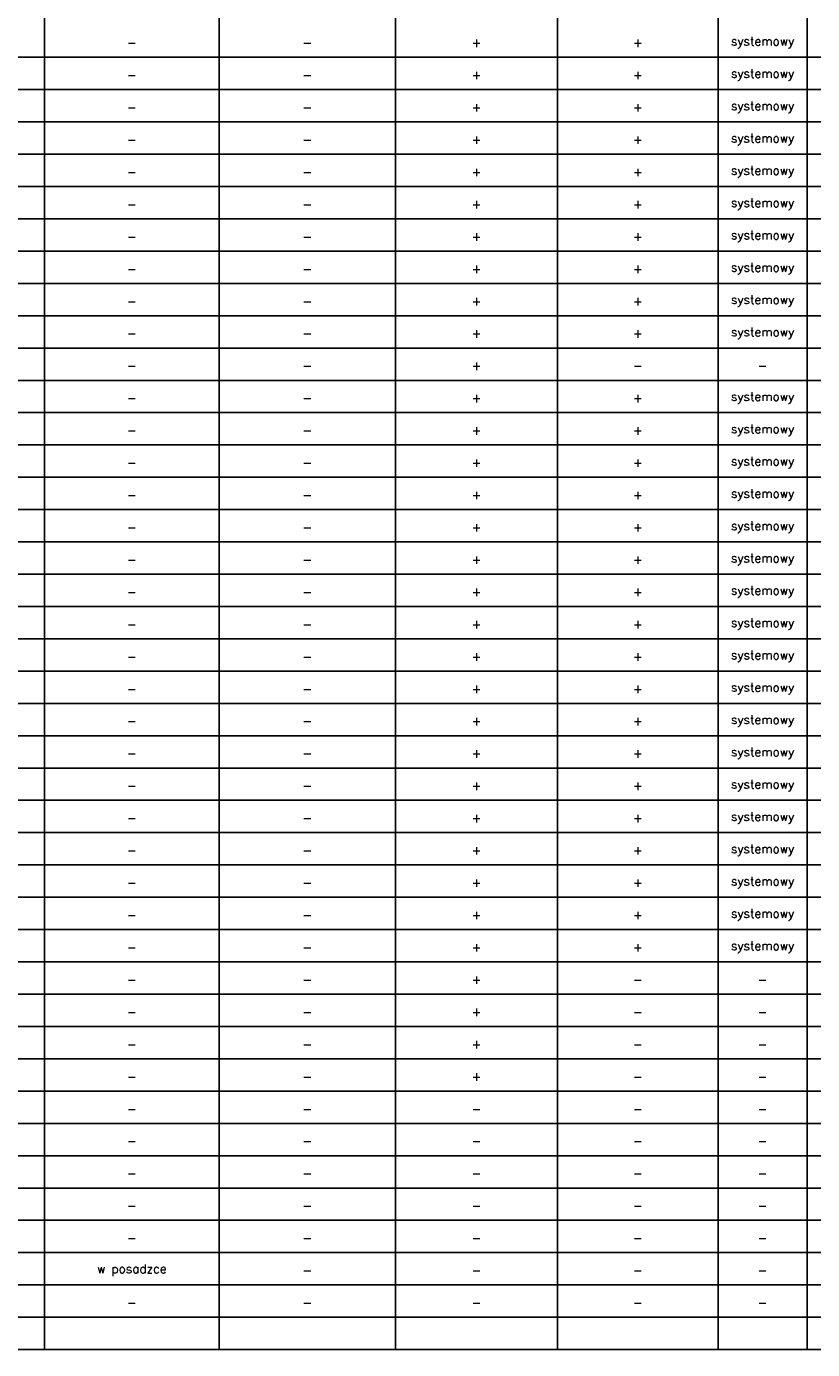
# Model space of a CAD drawing. Header units: centimetres. Extents: x -228435 to 111511, y -89367 to 428125.
# Tile 212 of 219: x -14151 to 12614, y 338225 to 383274. Entities that reach past the tile are written whole.
import ezdxf

# ---------------------------------------------------------------- set-up
doc = ezdxf.new("R2010")
doc.units = ezdxf.units.CM
doc.header["$LTSCALE"] = 50
doc.layers.add('__TABELKA', color=8, linetype='Continuous')
doc.styles.add('Romans', font='Romans.shx')

msp = doc.modelspace()

# ---------------------------------------------------------------- linework, layer by layer
at = {"layer": '__TABELKA', "linetype": 'Continuous', "lineweight": -3}
for p, q in [((-13534.44719, 338224.83671, 630), (-13534.44719, 426724.83671, 630)), ((-1584.44719, 338224.83671, 630), (-1584.44719, 426724.83671, 630)), ((9395.55281, 338224.83671, 630), (9395.55281, 426724.83671, 630)), ((12430.55281, 338224.83671, 630), (12430.55281, 426724.83671, 630)), ((-7589.44719, 338224.83671, 630), (-7589.44719, 425624.83671, 630)), ((3930.55281, 338224.83671, 630), (3930.55281, 425624.83671, 630)), ((-92429.44719, 382224.83671, 630), (111510.55281, 382224.83671, 630)), ((-92429.44719, 381124.83671, 630), (111510.55281, 381124.83671, 630)), ((-92429.44719, 380024.83671, 630), (111510.55281, 380024.83671, 630)), ((-92429.44719, 378924.83671, 630), (111510.55281, 378924.83671, 630)), ((-92429.44719, 377824.83671, 630), (111510.55281, 377824.83671, 630)), ((-92429.44719, 376724.83671, 630), (111510.55281, 376724.83671, 630)), ((-92429.44719, 375624.83671, 630), (111510.55281, 375624.83671, 630)), ((-92429.44719, 374524.83671, 630), (111510.55281, 374524.83671, 630)), ((-92429.44719, 373424.83671, 630), (111510.55281, 373424.83671, 630)), ((-92429.44719, 372324.83671, 630), (111510.55281, 372324.83671, 630)), ((-92429.44719, 371224.83671, 630), (111510.55281, 371224.83671, 630)), ((-92429.44719, 370124.83671, 630), (111510.55281, 370124.83671, 630)), ((-92429.44719, 369024.83671, 630), (111510.55281, 369024.83671, 630)), ((-92429.44719, 367924.83671, 630), (111510.55281, 367924.83671, 630)), ((-92429.44719, 366824.83671, 630), (111510.55281, 366824.83671, 630)), ((-92429.44719, 365724.83671, 630), (111510.55281, 365724.83671, 630)), ((-92429.44719, 364624.83671, 630), (111510.55281, 364624.83671, 630)), ((-92429.44719, 363524.83671, 630), (111510.55281, 363524.83671, 630)), ((-92429.44719, 362424.83671, 630), (111510.55281, 362424.83671, 630)), ((-92429.44719, 361324.83671, 630), (111510.55281, 361324.83671, 630)), ((-92429.44719, 360224.83671, 630), (111510.55281, 360224.83671, 630)), ((-92429.44719, 359124.83671, 630), (111510.55281, 359124.83671, 630)), ((-92429.44719, 358024.83671, 630), (111510.55281, 358024.83671, 630)), ((-92429.44719, 356924.83671, 630), (111510.55281, 356924.83671, 630)), ((-92429.44719, 355824.83671, 630), (111510.55281, 355824.83671, 630)), ((-92429.44719, 354724.83671, 630), (111510.55281, 354724.83671, 630)), ((-92429.44719, 353624.83671, 630), (111510.55281, 353624.83671, 630)), ((-92429.44719, 352524.83671, 630), (111510.55281, 352524.83671, 630)), ((-92429.44719, 351424.83671, 630), (111510.55281, 351424.83671, 630)), ((-92429.44719, 350324.83671, 630), (111510.55281, 350324.83671, 630)), ((-92429.44719, 349224.83671, 630), (111510.55281, 349224.83671, 630)), ((-92429.44719, 348124.83671, 630), (111510.55281, 348124.83671, 630)), ((-92429.44719, 347024.83671, 630), (111510.55281, 347024.83671, 630)), ((-92429.44719, 345924.83671, 630), (111510.55281, 345924.83671, 630)), ((-92429.44719, 344824.83671, 630), (111510.55281, 344824.83671, 630)), ((-92429.44719, 343724.83671, 630), (111510.55281, 343724.83671, 630)), ((-92429.44719, 342624.83671, 630), (111510.55281, 342624.83671, 630)), ((-92429.44719, 341524.83671, 630), (111510.55281, 341524.83671, 630)), ((-92429.44719, 340424.83671, 630), (111510.55281, 340424.83671, 630)), ((-92429.44719, 339324.83671, 630), (111510.55281, 339324.83671, 630)), ((-92429.44719, 338224.83671, 630), (111510.55281, 338224.83671, 630))]:
    msp.add_line(p, q, dxfattribs=at)

# ---------------------------------------------------------------- texts
at = {"layer": '__TABELKA', "linetype": 'Continuous', "lineweight": -3, "char_height": 300, "attachment_point": 5, "style": 'Romans'}
for s, insert, width in [('-', (-10561.94719, 382724.83671, 630), 5545), ('-', (-4586.94719, 382724.83671, 630), 5605), ('+', (1173.05281, 382724.83671, 630), 5115), ('+', (6663.05281, 382724.83671, 630), 5065), ('systemowy', (10913.05281, 382724.83671, 630), 2635), ('-', (-10561.94719, 381624.83671, 630), 5545), ('-', (-4586.94719, 381624.83671, 630), 5605), ('+', (1173.05281, 381624.83671, 630), 5115), ('+', (6663.05281, 381624.83671, 630), 5065), ('systemowy', (10913.05281, 381624.83671, 630), 2635), ('systemowy', (10913.05281, 380524.83671, 630), 2635), ('-', (-10561.94719, 380524.83671, 630), 5545), ('-', (-4586.94719, 380524.83671, 630), 5605), ('+', (1173.05281, 380524.83671, 630), 5115), ('+', (6663.05281, 380524.83671, 630), 5065), ('-', (-10561.94719, 379424.83671, 630), 5545), ('-', (-4586.94719, 379424.83671, 630), 5605), ('+', (1173.05281, 379424.83671, 630), 5115), ('+', (6663.05281, 379424.83671, 630), 5065), ('systemowy', (10913.05281, 379424.83671, 630), 2635), ('+', (1173.05281, 378324.83671, 630), 5115), ('+', (6663.05281, 378324.83671, 630), 5065), ('systemowy', (10913.05281, 378324.83671, 630), 2635), ('-', (-10561.94719, 378324.83671, 630), 5545), ('-', (-4586.94719, 378324.83671, 630), 5605), ('-', (-10561.94719, 377224.83671, 630), 5545), ('-', (-4586.94719, 377224.83671, 630), 5605), ('+', (1173.05281, 377224.83671, 630), 5115), ('+', (6663.05281, 377224.83671, 630), 5065), ('systemowy', (10913.05281, 377224.83671, 630), 2635), ('+', (1173.05281, 376124.83671, 630), 5115), ('+', (6663.05281, 376124.83671, 630), 5065), ('systemowy', (10913.05281, 376124.83671, 630), 2635), ('-', (-10561.94719, 376124.83671, 630), 5545), ('-', (-4586.94719, 376124.83671, 630), 5605), ('-', (-10561.94719, 375024.83671, 630), 5545), ('-', (-4586.94719, 375024.83671, 630), 5605), ('+', (1173.05281, 375024.83671, 630), 5115), ('+', (6663.05281, 375024.83671, 630), 5065), ('systemowy', (10913.05281, 375024.83671, 630), 2635), ('-', (-10561.94719, 373924.83671, 630), 5545), ('-', (-4586.94719, 373924.83671, 630), 5605), ('+', (1173.05281, 373924.83671, 630), 5115), ('+', (6663.05281, 373924.83671, 630), 5065), ('systemowy', (10913.05281, 373924.83671, 630), 2635), ('-', (-10561.94719, 372824.83671, 630), 5545), ('-', (-4586.94719, 372824.83671, 630), 5605), ('+', (1173.05281, 372824.83671, 630), 5115), ('+', (6663.05281, 372824.83671, 630), 5065), ('systemowy', (10913.05281, 372824.83671, 630), 2635), ('-', (-10561.94719, 371724.83671, 630), 5545), ('-', (-4586.94719, 371724.83671, 630), 5605), ('+', (1173.05281, 371724.83671, 630), 5115), ('-', (6663.05281, 371724.83671, 630), 5065), ('-', (10913.05281, 371724.83671, 630), 2635), ('+', (1173.05281, 370624.83671, 630), 5115), ('+', (6663.05281, 370624.83671, 630), 5065), ('systemowy', (10913.05281, 370624.83671, 630), 2635), ('-', (-10561.94719, 370624.83671, 630), 5545), ('-', (-4586.94719, 370624.83671, 630), 5605), ('-', (-10561.94719, 369524.83671, 630), 5545), ('-', (-4586.94719, 369524.83671, 630), 5605), ('+', (1173.05281, 369524.83671, 630), 5115), ('+', (6663.05281, 369524.83671, 630), 5065), ('systemowy', (10913.05281, 369524.83671, 630), 2635), ('+', (1173.05281, 368424.83671, 630), 5115), ('+', (6663.05281, 368424.83671, 630), 5065), ('systemowy', (10913.05281, 368424.83671, 630), 2635), ('-', (-10561.94719, 368424.83671, 630), 5545), ('-', (-4586.94719, 368424.83671, 630), 5605), ('-', (-10561.94719, 367324.83671, 630), 5545), ('-', (-4586.94719, 367324.83671, 630), 5605), ('+', (1173.05281, 367324.83671, 630), 5115), ('+', (6663.05281, 367324.83671, 630), 5065), ('systemowy', (10913.05281, 367324.83671, 630), 2635), ('+', (1173.05281, 366224.83671, 630), 5115), ('+', (6663.05281, 366224.83671, 630), 5065), ('systemowy', (10913.05281, 366224.83671, 630), 2635), ('-', (-10561.94719, 366224.83671, 630), 5545), ('-', (-4586.94719, 366224.83671, 630), 5605), ('-', (-10561.94719, 365124.83671, 630), 5545), ('-', (-4586.94719, 365124.83671, 630), 5605), ('+', (1173.05281, 365124.83671, 630), 5115), ('+', (6663.05281, 365124.83671, 630), 5065), ('systemowy', (10913.05281, 365124.83671, 630), 2635), ('-', (-10561.94719, 364024.83671, 630), 5545), ('-', (-4586.94719, 364024.83671, 630), 5605), ('+', (1173.05281, 364024.83671, 630), 5115), ('+', (6663.05281, 364024.83671, 630), 5065), ('systemowy', (10913.05281, 364024.83671, 630), 2635), ('-', (-10561.94719, 362924.83671, 630), 5545), ('-', (-4586.94719, 362924.83671, 630), 5605), ('+', (1173.05281, 362924.83671, 630), 5115), ('+', (6663.05281, 362924.83671, 630), 5065), ('systemowy', (10913.05281, 362924.83671, 630), 2635), ('-', (-10561.94719, 361824.83671, 630), 5545), ('-', (-4586.94719, 361824.83671, 630), 5605), ('+', (1173.05281, 361824.83671, 630), 5115), ('+', (6663.05281, 361824.83671, 630), 5065), ('systemowy', (10913.05281, 361824.83671, 630), 2635), ('+', (1173.05281, 360724.83671, 630), 5115), ('+', (6663.05281, 360724.83671, 630), 5065), ('systemowy', (10913.05281, 360724.83671, 630), 2635), ('-', (-10561.94719, 360724.83671, 630), 5545), ('-', (-4586.94719, 360724.83671, 630), 5605), ('-', (-10561.94719, 359624.83671, 630), 5545), ('-', (-4586.94719, 359624.83671, 630), 5605), ('+', (1173.05281, 359624.83671, 630), 5115), ('+', (6663.05281, 359624.83671, 630), 5065), ('systemowy', (10913.05281, 359624.83671, 630), 2635), ('+', (1173.05281, 358524.83671, 630), 5115), ('+', (6663.05281, 358524.83671, 630), 5065), ('systemowy', (10913.05281, 358524.83671, 630), 2635), ('-', (-10561.94719, 358524.83671, 630), 5545), ('-', (-4586.94719, 358524.83671, 630), 5605), ('-', (-10561.94719, 357424.83671, 630), 5545), ('-', (-4586.94719, 357424.83671, 630), 5605), ('+', (1173.05281, 357424.83671, 630), 5115), ('+', (6663.05281, 357424.83671, 630), 5065), ('systemowy', (10913.05281, 357424.83671, 630), 2635), ('-', (-10561.94719, 356324.83671, 630), 5545), ('-', (-4586.94719, 356324.83671, 630), 5605), ('+', (1173.05281, 356324.83671, 630), 5115), ('+', (6663.05281, 356324.83671, 630), 5065), ('systemowy', (10913.05281, 356324.83671, 630), 2635), ('-', (-10561.94719, 355224.83671, 630), 5545), ('-', (-4586.94719, 355224.83671, 630), 5605), ('+', (1173.05281, 355224.83671, 630), 5115), ('+', (6663.05281, 355224.83671, 630), 5065), ('systemowy', (10913.05281, 355224.83671, 630), 2635), ('-', (-10561.94719, 354124.83671, 630), 5545), ('-', (-4586.94719, 354124.83671, 630), 5605), ('+', (1173.05281, 354124.83671, 630), 5115), ('+', (6663.05281, 354124.83671, 630), 5065), ('systemowy', (10913.05281, 354124.83671, 630), 2635), ('systemowy', (10913.05281, 353024.83671, 630), 2635), ('-', (-10561.94719, 353024.83671, 630), 5545), ('-', (-4586.94719, 353024.83671, 630), 5605), ('+', (1173.05281, 353024.83671, 630), 5115), ('+', (6663.05281, 353024.83671, 630), 5065), ('-', (-10561.94719, 351924.83671, 630), 5545), ('-', (-4586.94719, 351924.83671, 630), 5605), ('+', (1173.05281, 351924.83671, 630), 5115), ('+', (6663.05281, 351924.83671, 630), 5065), ('systemowy', (10913.05281, 351924.83671, 630), 2635), ('+', (1173.05281, 350824.83671, 630), 5115), ('-', (-10561.94719, 350824.83671, 630), 5545), ('-', (-4586.94719, 350824.83671, 630), 5605), ('-', (6663.05281, 350824.83671, 630), 5065), ('-', (10913.05281, 350824.83671, 630), 2635), ('-', (-10561.94719, 349724.83671, 630), 5545), ('-', (-4586.94719, 349724.83671, 630), 5605), ('+', (1173.05281, 349724.83671, 630), 5115), ('-', (6663.05281, 349724.83671, 630), 5065), ('-', (10913.05281, 349724.83671, 630), 2635), ('+', (1173.05281, 348624.83671, 630), 5115), ('-', (-10561.94719, 348624.83671, 630), 5545), ('-', (-4586.94719, 348624.83671, 630), 5605), ('-', (6663.05281, 348624.83671, 630), 5065), ('-', (10913.05281, 348624.83671, 630), 2635), ('-', (-10561.94719, 347524.83671, 630), 5545), ('-', (-4586.94719, 347524.83671, 630), 5605), ('+', (1173.05281, 347524.83671, 630), 5115), ('-', (6663.05281, 347524.83671, 630), 5065), ('-', (10913.05281, 347524.83671, 630), 2635), ('-', (-10561.94719, 346424.83671, 630), 5545), ('-', (-4586.94719, 346424.83671, 630), 5605), ('-', (1173.05281, 346424.83671, 630), 5115), ('-', (6663.05281, 346424.83671, 630), 5065), ('-', (10913.05281, 346424.83671, 630), 2635), ('-', (-10561.94719, 345324.83671, 630), 5545), ('-', (-4586.94719, 345324.83671, 630), 5605), ('-', (1173.05281, 345324.83671, 630), 5115), ('-', (6663.05281, 345324.83671, 630), 5065), ('-', (10913.05281, 345324.83671, 630), 2635), ('-', (-10561.94719, 344224.83671, 630), 5545), ('-', (-4586.94719, 344224.83671, 630), 5605), ('-', (1173.05281, 344224.83671, 630), 5115), ('-', (6663.05281, 344224.83671, 630), 5065), ('-', (10913.05281, 344224.83671, 630), 2635), ('-', (-10561.94719, 343124.83671, 630), 5545), ('-', (-4586.94719, 343124.83671, 630), 5605), ('-', (1173.05281, 343124.83671, 630), 5115), ('-', (6663.05281, 343124.83671, 630), 5065), ('-', (10913.05281, 343124.83671, 630), 2635), ('-', (-10561.94719, 342024.83671, 630), 5545), ('-', (-4586.94719, 342024.83671, 630), 5605), ('-', (1173.05281, 342024.83671, 630), 5115), ('-', (6663.05281, 342024.83671, 630), 5065), ('-', (10913.05281, 342024.83671, 630), 2635), ('w posadzce', (-10561.94719, 340924.83671, 630), 5545), ('-', (-4586.94719, 340924.83671, 630), 5605), ('-', (1173.05281, 340924.83671, 630), 5115), ('-', (6663.05281, 340924.83671, 630), 5065), ('-', (10913.05281, 340924.83671, 630), 2635), ('-', (-10561.94719, 339824.83671, 630), 5545), ('-', (-4586.94719, 339824.83671, 630), 5605), ('-', (1173.05281, 339824.83671, 630), 5115), ('-', (6663.05281, 339824.83671, 630), 5065), ('-', (10913.05281, 339824.83671, 630), 2635)]:
    msp.add_mtext(s, dxfattribs=dict(at, insert=insert, width=width))

doc.saveas('drawing.dxf')
